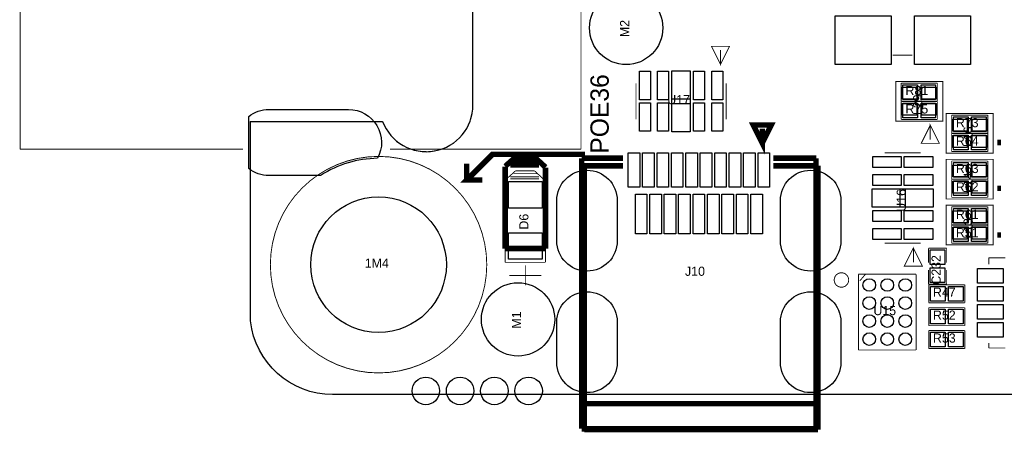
# Model space of a CAD drawing. Extents: x -6.4 to 65, y -1.2 to 30.
# Tile 1 of 5: x -6.4 to 20.9, y -1 to 10.4. Entities that reach past the tile are written whole.
import ezdxf

# ---------------------------------------------------------------- set-up
doc = ezdxf.new("R2010")
doc.units = 0
for name, color, linetype in [('BG_OUTLINE', 2, 'CONTINUOUS'), ('BG_SILKSCREEN_TOP', 241, 'CONTINUOUS'), ('PG_SILKSCREEN_TOP', 254, 'CONTINUOUS'), ('PIN_SOLDERMASK_TOP', 7, 'CONTINUOUS'), ('RD_ASSEMBLY_TOP', 213, 'CONTINUOUS'), ('RD_SILKSCREEN_TOP', 7, 'CONTINUOUS')]:
    doc.layers.add(name, color=color, linetype=linetype)

msp = doc.modelspace()

# ---------------------------------------------------------------- linework, layer by layer
at = {"layer": 'BG_OUTLINE'}
msp.add_lwpolyline([(62.795658, 30.004766, -0.41166), (65.000886, 27.779472), (65.000886, 2.211832, -0.412426), (62.8015, 0.000762), (2.273808, 0.000762, -0.382748), (0.000762, 2.03962), (0.000762, 7.570978), (3.660648, 7.570978, 0.834981), (6.16712, 8.024876), (6.16712, 22.025356, 0.834981), (3.660648, 22.479508), (0.000762, 22.479508), (0.000762, 27.801824, -0.414214), (2.203958, 30.004766)], format="xyb", close=True, dxfattribs=at)
at = {"layer": 'BG_SILKSCREEN_TOP', "const_width": 0.1524}
for points in [[(14.188186, 6.972046), (14.438122, 7.471664), (13.938504, 7.471664), (14.188186, 6.972046), (14.188186, 7.372096)], [(20.701, 6.985), (20.8026, 6.985)], [(9.271, 6.6548), (6.7056, 6.6548), (5.9944, 5.9436), (6.4262, 5.9436)], [(7.0612, 6.3246), (7.349998, 6.583172)], [(7.949946, 6.503162), (7.29996, 6.503162)], [(7.349998, 6.583172), (7.869936, 6.583172)], [(7.869936, 6.583172), (8.1788, 6.2992)], [(9.180068, 6.54304), (9.180068, -0.948944)], [(9.1821, 6.549898), (10.325608, 6.549898)], [(15.683992, 6.549898), (14.497558, 6.549898)], [(15.679928, 6.542024), (15.679928, -0.953008)], [(5.9944, 5.9436), (5.9944, 6.4008)], [(7.059168, 4.045458), (7.059168, 6.317742)], [(7.999984, 6.413246), (7.199884, 6.413246)], [(7.999984, 6.362446), (7.199884, 6.362446)], [(8.178292, 6.28777), (8.178292, 4.045458)], [(9.254998, 6.340094), (9.254998, -0.96901)], [(9.254998, 6.340094), (10.325608, 6.340094)], [(15.731998, 6.340094), (14.497558, 6.340094)], [(15.731998, -0.96901), (15.731998, 6.340094)], [(20.701, 5.715), (20.8026, 5.715)], [(20.701, 4.4196), (20.8026, 4.4196)], [(8.165338, 4.045458), (7.059168, 4.045458)], [(9.183116, -0.249936), (15.680944, -0.249936)], [(9.181084, -0.94996), (15.682976, -0.94996)], [(9.254998, -0.96901), (15.731998, -0.96901)]]:
    msp.add_lwpolyline(points, dxfattribs=at)
at = {"layer": 'PG_SILKSCREEN_TOP', "const_width": 0.0254}
for points in [[(0.000762, 27.801824), (0.000762, 22.479254), (3.660648, 22.479254, -0.83495), (6.16712, 22.025356), (6.16712, 8.024876, -0.834968), (3.660648, 7.570724), (0.000762, 7.570724), (0.000762, 2.03962)], [(6.549898, 3.599942, 1), (0.54991, 3.599942, 1), (6.549898, 3.599942)], [(16.583152, 3.175, 1.00009), (16.183102, 3.175, 0.99991), (16.583152, 3.175)]]:
    msp.add_lwpolyline(points, format="xyb", dxfattribs=at)
for points in [[(-6.387084, 6.800088), (-6.387084, 23.250144)], [(9.162796, 6.800088), (9.162796, 11.645392)], [(13.0302, 9.148826), (13.280136, 9.648698), (12.780264, 9.648698), (13.0302, 9.148826), (13.0302, 9.548876)], [(18.350738, 9.404858), (17.805654, 9.404858)], [(10.688066, 8.627872), (10.688066, 7.627874)], [(13.187934, 8.627872), (13.187934, 7.627874)], [(17.892014, 7.57809), (17.892014, 8.67791), (19.191986, 8.67791), (19.191986, 7.57809), (17.892014, 7.57809)], [(18.042128, 8.631936), (19.041872, 8.631936)], [(18.042128, 8.132064), (18.042128, 8.631936)], [(19.041872, 8.631936), (19.041872, 8.132064)], [(19.041872, 8.132064), (18.042128, 8.132064)], [(18.042128, 8.123936), (19.041872, 8.123936)], [(18.042128, 7.624064), (18.042128, 8.123936)], [(19.041872, 8.123936), (19.041872, 7.624064)], [(19.289014, 6.68909), (19.289014, 7.78891), (20.588986, 7.78891), (20.588986, 6.68909), (19.289014, 6.68909)], [(19.439128, 7.742936), (20.438872, 7.742936)], [(19.439128, 7.243064), (19.439128, 7.742936)], [(20.438872, 7.742936), (20.438872, 7.243064)], [(19.041872, 7.624064), (18.042128, 7.624064)], [(18.845276, 7.46125), (18.59534, 6.961124), (19.095466, 6.961124), (18.845276, 7.46125), (18.845276, 7.0612)], [(20.438872, 7.243064), (19.439128, 7.243064)], [(19.439128, 7.234936), (20.438872, 7.234936)], [(19.439128, 6.735064), (19.439128, 7.234936)], [(20.438872, 7.234936), (20.438872, 6.735064)], [(-6.387084, 6.800088), (-0.205232, 6.800088)], [(9.162796, 6.800088), (3.862832, 6.800088)], [(9.180068, 6.54304), (9.180068, -0.948944)], [(9.1821, 6.549898), (10.325608, 6.549898)], [(15.683992, 6.549898), (14.497558, 6.549898)], [(15.679928, 6.542024), (15.679928, -0.953008)], [(18.58264, 6.698742), (17.582642, 6.698742)], [(20.438872, 6.735064), (19.439128, 6.735064)], [(9.254998, 6.340094), (10.325608, 6.340094)], [(9.254998, 6.340094), (9.254998, -0.96901)], [(15.731998, 6.340094), (14.497558, 6.340094)], [(15.731998, -0.96901), (15.731998, 6.340094)], [(19.289014, 5.41909), (19.289014, 6.51891), (20.588986, 6.51891), (20.588986, 5.41909), (19.289014, 5.41909)], [(19.439128, 6.472936), (20.438872, 6.472936)], [(19.439128, 5.973064), (19.439128, 6.472936)], [(20.438872, 6.472936), (20.438872, 5.973064)], [(7.0612, 5.9436), (7.349998, 6.202172)], [(7.999984, 6.032246), (7.199884, 6.032246)], [(7.949946, 6.122162), (7.29996, 6.122162)], [(7.349998, 6.202172), (7.869936, 6.202172)], [(7.869936, 6.202172), (8.1788, 5.9182)], [(7.059168, 3.664458), (7.059168, 5.936742)], [(7.999984, 5.981446), (7.199884, 5.981446)], [(8.178292, 5.90677), (8.178292, 3.664458)], [(20.438872, 5.973064), (19.439128, 5.973064)], [(19.439128, 5.964936), (20.438872, 5.964936)], [(19.439128, 5.465064), (19.439128, 5.964936)], [(20.438872, 5.964936), (20.438872, 5.465064)], [(20.438872, 5.465064), (19.439128, 5.465064)], [(19.289014, 4.14909), (19.289014, 5.24891), (20.588986, 5.24891), (20.588986, 4.14909), (19.289014, 4.14909)], [(19.439128, 5.202936), (20.438872, 5.202936)], [(19.439128, 4.703064), (19.439128, 5.202936)], [(20.438872, 5.202936), (20.438872, 4.703064)], [(20.438872, 4.703064), (19.439128, 4.703064)], [(19.439128, 4.694936), (20.438872, 4.694936)], [(19.439128, 4.195064), (19.439128, 4.694936)], [(20.438872, 4.694936), (20.438872, 4.195064)], [(18.58264, 4.198874), (17.582642, 4.198874)], [(18.377408, 4.061206), (18.127472, 3.561334), (18.627344, 3.561334), (18.377408, 4.061206), (18.377408, 3.661156)], [(20.438872, 4.195064), (19.439128, 4.195064)], [(18.800064, 4.055872), (18.800064, 3.656076)], [(19.299936, 4.055872), (18.800064, 4.055872)], [(19.299936, 3.656076), (19.299936, 4.055872)], [(8.165338, 3.664458), (7.059168, 3.664458)], [(7.62, 3.0226), (7.62, 3.5814)], [(20.467066, 3.789934), (20.467066, 3.611118)], [(20.467066, 3.789934), (20.926298, 3.789934)], [(7.1755, 3.302), (8.0645, 3.302)], [(16.8529, 3.333242), (16.855694, 3.336036)], [(16.8529, 1.235964), (16.8529, 3.333242)], [(16.855694, 3.336036), (18.4531, 3.336036)], [(17.0434, 3.3274), (16.891, 3.1496)], [(18.4531, 3.336036), (18.4531, 1.235964)], [(18.800064, 3.056128), (18.800064, 3.455924)], [(19.299936, 3.455924), (19.299936, 3.056128)], [(19.299936, 3.056128), (18.800064, 3.056128)], [(18.804128, 2.544064), (18.804128, 3.043936)], [(18.804128, 3.043936), (19.803872, 3.043936)], [(19.803872, 3.043936), (19.803872, 2.544064)], [(19.803872, 2.544064), (18.804128, 2.544064)], [(18.804128, 1.909064), (18.804128, 2.408936)], [(18.804128, 2.408936), (19.803872, 2.408936)], [(19.803872, 2.408936), (19.803872, 1.909064)], [(19.803872, 1.909064), (18.804128, 1.909064)], [(18.804128, 1.274064), (18.804128, 1.773936)], [(18.804128, 1.773936), (19.803872, 1.773936)], [(19.803872, 1.773936), (19.803872, 1.274064)], [(20.467066, 1.290066), (20.467066, 1.432814)], [(18.4531, 1.235964), (16.8529, 1.235964)], [(19.803872, 1.274064), (18.804128, 1.274064)], [(20.467066, 1.290066), (20.926298, 1.290066)], [(9.183116, -0.249936), (15.680944, -0.249936)], [(9.181084, -0.94996), (15.682976, -0.94996)], [(9.254998, -0.96901), (15.731998, -0.96901)]]:
    msp.add_lwpolyline(points, dxfattribs=at)
at = {"layer": 'PIN_SOLDERMASK_TOP'}
for points in [[(17.759426, 10.491216), (17.759426, 9.145016), (16.210026, 9.145016), (16.210026, 10.491216)], [(19.959574, 10.491216), (19.959574, 9.145016), (18.410174, 9.145016), (18.410174, 10.491216)], [(11.090402, 8.959088), (11.090402, 8.171688), (10.785602, 8.171688), (10.785602, 8.959088)], [(11.590528, 8.959088), (11.590528, 8.171688), (11.285728, 8.171688), (11.285728, 8.959088)], [(12.192, 8.972804), (12.192, 8.058404), (11.684, 8.058404), (11.684, 8.972804)], [(12.590272, 8.959088), (12.590272, 8.171688), (12.285472, 8.171688), (12.285472, 8.959088)], [(13.090398, 8.959088), (13.090398, 8.171688), (12.785598, 8.171688), (12.785598, 8.959088)], [(18.470118, 8.187944), (18.063718, 8.187944), (18.063718, 8.518144), (18.470118, 8.518144)], [(18.495264, 8.5852), (18.495264, 8.1788), (18.088864, 8.1788), (18.088864, 8.5852)], [(18.995136, 8.5852), (18.995136, 8.1788), (18.588736, 8.1788), (18.588736, 8.5852)], [(19.020282, 8.187944), (18.613882, 8.187944), (18.613882, 8.518144), (19.020282, 8.518144)], [(12.192, 8.197596), (12.192, 7.283196), (11.684, 7.283196), (11.684, 8.197596)], [(11.090402, 8.084312), (11.090402, 7.296912), (10.785602, 7.296912), (10.785602, 8.084312)], [(11.590528, 8.084312), (11.590528, 7.296912), (11.285728, 7.296912), (11.285728, 8.084312)], [(12.590272, 8.084312), (12.590272, 7.296912), (12.285472, 7.296912), (12.285472, 8.084312)], [(13.090398, 8.084312), (13.090398, 7.296912), (12.785598, 7.296912), (12.785598, 8.084312)], [(18.470118, 7.737856), (18.063718, 7.737856), (18.063718, 8.068056), (18.470118, 8.068056)], [(18.495264, 8.0772), (18.495264, 7.6708), (18.088864, 7.6708), (18.088864, 8.0772)], [(18.995136, 8.0772), (18.995136, 7.6708), (18.588736, 7.6708), (18.588736, 8.0772)], [(19.020282, 7.737856), (18.613882, 7.737856), (18.613882, 8.068056), (19.020282, 8.068056)], [(19.892264, 7.6962), (19.892264, 7.2898), (19.485864, 7.2898), (19.485864, 7.6962)], [(20.392136, 7.6962), (20.392136, 7.2898), (19.985736, 7.2898), (19.985736, 7.6962)], [(19.867118, 7.298944), (19.460718, 7.298944), (19.460718, 7.629144), (19.867118, 7.629144)], [(20.417282, 7.298944), (20.010882, 7.298944), (20.010882, 7.629144), (20.417282, 7.629144)], [(19.867118, 6.848856), (19.460718, 6.848856), (19.460718, 7.179056), (19.867118, 7.179056)], [(19.892264, 7.1882), (19.892264, 6.7818), (19.485864, 6.7818), (19.485864, 7.1882)], [(20.392136, 7.1882), (20.392136, 6.7818), (19.985736, 6.7818), (19.985736, 7.1882)], [(20.417282, 6.848856), (20.010882, 6.848856), (20.010882, 7.179056), (20.417282, 7.179056)], [(10.46988, 5.750052), (10.46988, 6.700012), (10.78992, 6.700012), (10.78992, 5.750052)], [(10.86993, 5.750052), (10.86993, 6.700012), (11.18997, 6.700012), (11.18997, 5.750052)], [(11.26998, 5.750052), (11.26998, 6.700012), (11.59002, 6.700012), (11.59002, 5.750052)], [(11.67003, 5.750052), (11.67003, 6.700012), (11.99007, 6.700012), (11.99007, 5.750052)], [(12.07008, 5.750052), (12.07008, 6.700012), (12.39012, 6.700012), (12.39012, 5.750052)], [(12.469876, 5.750052), (12.469876, 6.700012), (12.789916, 6.700012), (12.789916, 5.750052)], [(12.869926, 5.750052), (12.869926, 6.700012), (13.189966, 6.700012), (13.189966, 5.750052)], [(13.269976, 5.750052), (13.269976, 6.700012), (13.590016, 6.700012), (13.590016, 5.750052)], [(13.670026, 5.750052), (13.670026, 6.700012), (13.990066, 6.700012), (13.990066, 5.750052)], [(14.070076, 5.750052), (14.070076, 6.700012), (14.390116, 6.700012), (14.390116, 5.750052)], [(18.03908, 6.296406), (17.25168, 6.296406), (17.25168, 6.601206), (18.03908, 6.601206)], [(18.913856, 6.296406), (18.126456, 6.296406), (18.126456, 6.601206), (18.913856, 6.601206)], [(19.867118, 6.028944), (19.460718, 6.028944), (19.460718, 6.359144), (19.867118, 6.359144)], [(19.892264, 6.4262), (19.892264, 6.0198), (19.485864, 6.0198), (19.485864, 6.4262)], [(20.392136, 6.4262), (20.392136, 6.0198), (19.985736, 6.0198), (19.985736, 6.4262)], [(20.417282, 6.028944), (20.010882, 6.028944), (20.010882, 6.359144), (20.417282, 6.359144)], [(18.03908, 5.79628), (17.25168, 5.79628), (17.25168, 6.10108), (18.03908, 6.10108)], [(18.913856, 5.79628), (18.126456, 5.79628), (18.126456, 6.10108), (18.913856, 6.10108)], [(8.0899, 5.16763), (7.1501, 5.16763), (7.1501, 5.90423), (8.0899, 5.90423)], [(19.867118, 5.578856), (19.460718, 5.578856), (19.460718, 5.909056), (19.867118, 5.909056)], [(19.892264, 5.9182), (19.892264, 5.5118), (19.485864, 5.5118), (19.485864, 5.9182)], [(20.392136, 5.9182), (20.392136, 5.5118), (19.985736, 5.5118), (19.985736, 5.9182)], [(20.417282, 5.578856), (20.010882, 5.578856), (20.010882, 5.909056), (20.417282, 5.909056)], [(10.670032, 4.449826), (10.670032, 5.5499), (10.990072, 5.5499), (10.990072, 4.449826)], [(11.070082, 4.449826), (11.070082, 5.5499), (11.390122, 5.5499), (11.390122, 4.449826)], [(11.469878, 4.449826), (11.469878, 5.5499), (11.789918, 5.5499), (11.789918, 4.449826)], [(11.869928, 4.449826), (11.869928, 5.5499), (12.189968, 5.5499), (12.189968, 4.449826)], [(12.269978, 4.449826), (12.269978, 5.5499), (12.590018, 5.5499), (12.590018, 4.449826)], [(12.670028, 4.449826), (12.670028, 5.5499), (12.990068, 5.5499), (12.990068, 4.449826)], [(13.070078, 4.449826), (13.070078, 5.5499), (13.390118, 5.5499), (13.390118, 4.449826)], [(13.469874, 4.449826), (13.469874, 5.5499), (13.789914, 5.5499), (13.789914, 4.449826)], [(13.869924, 4.449826), (13.869924, 5.5499), (14.189964, 5.5499), (14.189964, 4.449826)], [(18.152364, 5.194808), (17.237964, 5.194808), (17.237964, 5.702808), (18.152364, 5.702808)], [(18.927572, 5.194808), (18.013172, 5.194808), (18.013172, 5.702808), (18.927572, 5.702808)], [(18.03908, 4.796536), (17.25168, 4.796536), (17.25168, 5.101336), (18.03908, 5.101336)], [(18.913856, 4.796536), (18.126456, 4.796536), (18.126456, 5.101336), (18.913856, 5.101336)], [(19.867118, 4.758944), (19.460718, 4.758944), (19.460718, 5.089144), (19.867118, 5.089144)], [(19.892264, 5.1562), (19.892264, 4.7498), (19.485864, 4.7498), (19.485864, 5.1562)], [(20.392136, 5.1562), (20.392136, 4.7498), (19.985736, 4.7498), (19.985736, 5.1562)], [(20.417282, 4.758944), (20.010882, 4.758944), (20.010882, 5.089144), (20.417282, 5.089144)], [(19.892264, 4.6482), (19.892264, 4.2418), (19.485864, 4.2418), (19.485864, 4.6482)], [(20.392136, 4.6482), (20.392136, 4.2418), (19.985736, 4.2418), (19.985736, 4.6482)], [(8.0899, 3.74777), (7.1501, 3.74777), (7.1501, 4.48437), (8.0899, 4.48437)], [(18.03908, 4.29641), (17.25168, 4.29641), (17.25168, 4.60121), (18.03908, 4.60121)], [(18.913856, 4.29641), (18.126456, 4.29641), (18.126456, 4.60121), (18.913856, 4.60121)], [(19.867118, 4.308856), (19.460718, 4.308856), (19.460718, 4.639056), (19.867118, 4.639056)], [(20.417282, 4.308856), (20.010882, 4.308856), (20.010882, 4.639056), (20.417282, 4.639056)], [(18.8468, 4.009136), (19.2532, 4.009136), (19.2532, 3.602736), (18.8468, 3.602736)], [(18.8468, 3.509264), (19.2532, 3.509264), (19.2532, 3.102864), (18.8468, 3.102864)], [(20.151344, 3.493262), (20.862544, 3.493262), (20.862544, 3.086862), (20.151344, 3.086862)], [(18.850864, 2.5908), (18.850864, 2.9972), (19.257264, 2.9972), (19.257264, 2.5908)], [(19.350736, 2.5908), (19.350736, 2.9972), (19.757136, 2.9972), (19.757136, 2.5908)], [(20.151344, 2.993136), (20.862544, 2.993136), (20.862544, 2.586736), (20.151344, 2.586736)], [(20.151344, 2.493264), (20.862544, 2.493264), (20.862544, 2.086864), (20.151344, 2.086864)], [(18.850864, 1.9558), (18.850864, 2.3622), (19.257264, 2.3622), (19.257264, 1.9558)], [(19.350736, 1.9558), (19.350736, 2.3622), (19.757136, 2.3622), (19.757136, 1.9558)], [(20.151344, 1.993138), (20.862544, 1.993138), (20.862544, 1.586738), (20.151344, 1.586738)], [(18.850864, 1.3208), (18.850864, 1.7272), (19.257264, 1.7272), (19.257264, 1.3208)], [(19.350736, 1.3208), (19.350736, 1.7272), (19.757136, 1.7272), (19.757136, 1.3208)]]:
    msp.add_lwpolyline(points, close=True, dxfattribs=at)
for points in [[(-0.0508, 7.7089, -0.165854), (0.508, 7.8994), (2.7178, 7.8994, -0.569596), (3.520186, 6.546342, 0.141196), (1.95707, 6.078728), (1.944624, 6.0706), (0.508, 6.0706, -0.165832), (-0.0508, 6.2611)], [(10.168128, 5.378704), (10.168128, 4.261104, -1), (8.491728, 4.261104), (8.491728, 5.378704, -1)], [(16.368268, 5.378704), (16.368268, 4.261104, -1), (14.691868, 4.261104), (14.691868, 5.378704, -1)], [(10.168128, 2.008886), (10.168128, 0.891286, -1), (8.491728, 0.891286), (8.491728, 2.008886, -1)], [(16.368268, 2.008886), (16.368268, 0.891286, -1), (14.691868, 0.891286), (14.691868, 2.008886, -1)]]:
    msp.add_lwpolyline(points, format="xyb", close=True, dxfattribs=at)
for centre, radius in [((10.414, 10.16), 1.016), ((3.549904, 3.599942), 1.8796), ((7.4168, 2.0828), 1.016), ((17.153128, 3.036062), 0.175006), ((17.653, 3.036062), 0.175006), ((18.152872, 3.036062), 0.175006), ((17.153128, 2.535936), 0.175006), ((17.653, 2.535936), 0.175006), ((18.152872, 2.535936), 0.175006), ((17.153128, 2.036064), 0.175006), ((17.653, 2.036064), 0.175006), ((18.152872, 2.036064), 0.175006), ((17.153128, 1.535938), 0.175006), ((17.653, 1.535938), 0.175006), ((18.152872, 1.535938), 0.175006), ((4.86029, 0.100076), 0.381), ((5.81025, 0.100076), 0.381), ((6.76021, 0.100076), 0.381), ((7.71017, 0.100076), 0.381)]:
    msp.add_circle(centre, radius, dxfattribs=at)

# ---------------------------------------------------------------- texts
at = {"layer": 'BG_SILKSCREEN_TOP', "width": 1.005}
msp.add_text('POE36', height=0.508, rotation=90, dxfattribs=at).set_placement((9.9314, 6.67512))
at = {"layer": 'RD_ASSEMBLY_TOP', "width": 1.01}
for s, p in [('M2', (10.498836, 9.90473)), ('L29', (18.626582, 7.74446)), ('L16', (20.023582, 6.85546)), ('L14', (20.023582, 5.58546)), ('U16', (18.16735, 5.065268)), ('D6', (7.704836, 4.57073)), ('L13', (20.023582, 4.31546)), ('C232', (19.134836, 3.04419)), ('M1', (7.501636, 1.82753))]:
    msp.add_text(s, height=0.254, rotation=90, dxfattribs=at).set_placement(p)
for s, p in [('R81', (18.15846, 8.297164)), ('U17', (11.55446, 8.043164)), ('R75', (18.15846, 7.789164)), ('R73', (19.55546, 7.408164)), ('R64', (19.55546, 6.900164)), ('R63', (19.55546, 6.138418)), ('R62', (19.55546, 5.630418)), ('R61', (19.55546, 4.868418)), ('R51', (19.55546, 4.360418)), ('1M4', (3.166364, 3.515106)), ('J10', (12.046458, 3.29057)), ('R47', (18.92046, 2.709164)), ('U15', (17.26946, 2.201164)), ('R52', (18.92046, 2.074164)), ('R53', (18.92046, 1.439164))]:
    msp.add_text(s, height=0.254, dxfattribs=at).set_placement(p)
at = {"layer": 'RD_SILKSCREEN_TOP'}
for s, rotation, p in [('M2', 270, (10.414, 10.16)), ('R81', 180, (19.05, 8.382)), ('U17', 180, (11.938508, 8.001)), ('R75', 180, (19.05, 7.874)), ('R73', 180, (20.447, 7.493)), ('R64', 180, (20.447, 6.985)), ('R63', 180, (20.447, 6.223)), ('R62', 180, (20.447, 5.715)), ('U16', 90, (18.083022, 5.4483)), ('R61', 180, (20.447, 4.953)), ('D6', 90, (7.620254, 4.825746)), ('R51', 180, (20.447, 4.445)), ('C232', 270, (19.05, 4.064)), ('M1', 90, (7.4168, 2.0828))]:
    msp.add_text(s, height=0.000254, rotation=rotation, dxfattribs=at).set_placement(p)
for s, p in [('J10', (12.429998, 4.99999)), ('U15', (17.153128, 3.036062)), ('R47', (18.796, 2.794)), ('R52', (18.796, 2.159)), ('R53', (18.796, 1.524))]:
    msp.add_text(s, height=0.000254, dxfattribs=at).set_placement(p)

doc.saveas('drawing.dxf')
